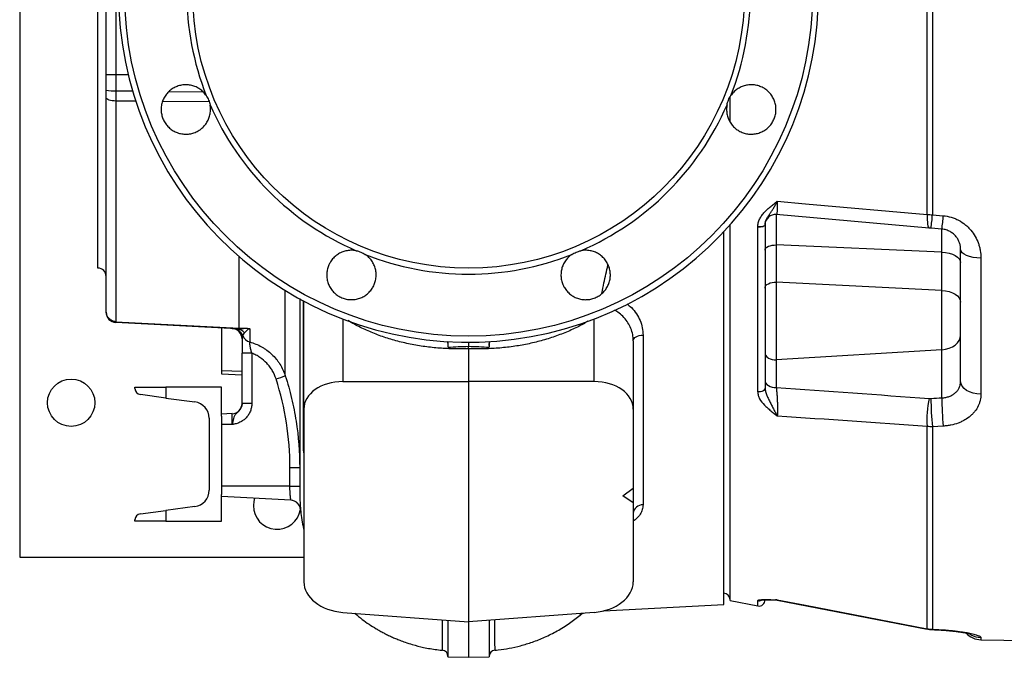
# Model space of a CAD drawing. Header units: millimetres. Extents: x 536 to 2684, y 1129 to 1841.
# Tile 1 of 10: x 536 to 1014, y 1161 to 1471. Entities that reach past the tile are written whole.
import ezdxf

# ---------------------------------------------------------------- set-up
doc = ezdxf.new("R2010")
doc.units = ezdxf.units.MM

msp = doc.modelspace()

# ---------------------------------------------------------------- linework, layer by layer
at = {"color": 7, "linetype": 'Continuous', "lineweight": 25}
for p, q in [((536.1, 1760.09), (536.1, 1210.09)), ((976.83, 1376.62), (976.83, 1592.4)), ((979.4, 1592.54), (979.4, 1376.48)), ((578.1, 1444.51), (578.1, 1524.51)), ((582.84, 1524.51), (582.84, 1444.51)), ((574.1, 1350.51), (574.1, 1484.51)), ((582.84, 1444.51), (578.1, 1444.51)), ((578.1, 1437.07), (578.1, 1444.51)), ((582.84, 1444.51), (582.84, 1436.74)), ((578.1, 1329.43), (578.1, 1433.32)), ((582.84, 1431.75), (582.84, 1324.5)), ((881.1, 1421.63), (881.1, 1433.74)), ((977.85, 1370.03), (903.54, 1376.54)), ((903.54, 1376.54), (903.54, 1361.77)), ((979.4, 1376.48), (984.67, 1376.01)), ((878.1, 1187.01), (878.1, 1368.22)), ((881.1, 1188.94), (881.1, 1371.5)), ((894.54, 1290.37), (894.54, 1370.43)), ((898.1, 1371.55), (898.1, 1292.29)), ((983.98, 1369.5), (978.7, 1369.96)), ((983.98, 1358.25), (983.98, 1369.5)), ((983.98, 1358.25), (903.54, 1361.77)), ((903.54, 1361.77), (903.54, 1343.71)), ((983.98, 1339.68), (983.98, 1358.25)), ((993.1, 1295.47), (993.1, 1359.54)), ((1002.93, 1355.43), (1002.93, 1289.27)), ((983.98, 1339.68), (903.54, 1343.71)), ((903.54, 1343.71), (903.54, 1305.9)), ((983.98, 1310.88), (983.98, 1339.68)), ((674.1, 1281.94), (674.1, 1334.51)), ((578.1, 1329.05), (578.1, 1329.43)), ((582.84, 1324.5), (642.63, 1321.41)), ((582.84, 1324.5), (582.84, 1324.05)), ((641.63, 1320.97), (582.84, 1324.05)), ((634.1, 1321.37), (634.1, 1300.66)), ((647.81, 1321.08), (647.81, 1314.63)), ((834.1, 1315.24), (834.1, 1281.94)), ((838.84, 1318.01), (838.84, 1235.49)), ((744.1, 1314.81), (744.1, 1312.13)), ((754.1, 1314.51), (754.1, 1312.52)), ((754.1, 1311.35), (754.1, 1295.36)), ((764.1, 1314.81), (764.1, 1312.13)), ((983.98, 1310.88), (903.54, 1305.9)), ((983.98, 1287.48), (983.98, 1310.88)), ((648.84, 1309.18), (644.1, 1309.18)), ((644.1, 1284.75), (644.1, 1309.18)), ((648.84, 1309.18), (648.84, 1284.75)), ((903.54, 1305.9), (903.54, 1292.52)), ((634.1, 1300.66), (634.1, 1299.2)), ((634.1, 1299.2), (644.1, 1298.67)), ((592.1, 1292.01), (592.1, 1292.59)), ((592.1, 1292.59), (607.1, 1292.59)), ((607.1, 1292.59), (607.1, 1287.39)), ((634.1, 1292.59), (607.1, 1292.59)), ((634.1, 1278.51), (634.1, 1292.59)), ((693.06, 1295.36), (754.1, 1295.36)), ((754.1, 1295.36), (754.1, 1178.69)), ((815.15, 1295.36), (754.1, 1295.36)), ((607.1, 1287.39), (594.71, 1289.04)), ((607.1, 1287.39), (621.16, 1285.52)), ((648.84, 1284.75), (644.1, 1284.75)), ((674.1, 1281.94), (674.1, 1198.04)), ((834.1, 1281.94), (834.1, 1243.52)), ((628.1, 1277.59), (628.1, 1242.59)), ((639.37, 1279.79), (634.1, 1279.51)), ((634.1, 1278.51), (634.1, 1274.51)), ((639.37, 1274.51), (639.37, 1279.79)), ((634.1, 1274.51), (634.1, 1244.51)), ((639.37, 1274.51), (634.1, 1274.51)), ((976.83, 1175.25), (976.83, 1273.57)), ((984.67, 1273.73), (979.4, 1273.44)), ((979.4, 1273.44), (979.4, 1174.98)), ((667.37, 1244.51), (667.37, 1253.55)), ((667.37, 1244.51), (634.1, 1244.51)), ((634.1, 1244.51), (634.1, 1240.51)), ((667.37, 1244.51), (672.1, 1244.51)), ((829.1, 1239.8), (834.1, 1243.52)), ((834.1, 1243.52), (834.1, 1236.45)), ((634.1, 1227.59), (634.1, 1240.51)), ((667.8, 1237.74), (634.1, 1239.51)), ((672.1, 1243.01), (672.1, 1242.3)), ((834.1, 1236.45), (829.1, 1239.8)), ((621.16, 1234.66), (607.1, 1232.8)), ((834.1, 1236.45), (834.1, 1198.04)), ((594.71, 1231.15), (607.1, 1232.8)), ((607.1, 1232.8), (607.1, 1227.59)), ((672.48, 1233.25), (672.48, 1233.25)), ((592.1, 1227.59), (592.1, 1228.18)), ((607.1, 1227.59), (592.1, 1227.59)), ((607.1, 1227.59), (634.1, 1227.59)), ((536.1, 1210.09), (674.1, 1210.09)), ((819.83, 1183.96), (878.1, 1187.01)), ((881.1, 1188.94), (894.54, 1186.36)), ((904.05, 1189.15), (976.82, 1175.11)), ((693.06, 1183.21), (754.1, 1178.69)), ((815.15, 1183.21), (754.1, 1178.69)), ((808.28, 1181.88), (808.3, 1181.94)), ((744.1, 1179.43), (744.1, 1161.54)), ((754.1, 1178.69), (754.1, 1161.36)), ((764.1, 1179.43), (764.1, 1161.54)), ((979.4, 1174.98), (980.11, 1174.95)), ((1002.93, 1169.9), (1025.17, 1169.51)), ((766.83, 1164.86), (766.83, 1164.87)), ((744.1, 1161.54), (754.1, 1161.36)), ((754.1, 1161.36), (764.1, 1161.54))]:
    msp.add_line(p, q, dxfattribs=at)
at = {"color": 8, "linetype": 'Continuous', "lineweight": 25}
for p, q in [((588.88, 1444.51), (582.84, 1444.51)), ((582.84, 1436.74), (591, 1436.65)), ((608.74, 1436.45), (624.91, 1436.27)), ((592.69, 1431.66), (582.84, 1431.75)), ((628.12, 1431.33), (605.62, 1431.54)), ((642.63, 1321.41), (642.63, 1356.16)), ((665.1, 1298.19), (665.1, 1339.67)), ((693.06, 1325.85), (693.06, 1295.36)), ((815.15, 1295.36), (815.15, 1325.85)), ((644.1, 1300.29), (634.1, 1300.66)), ((672.51, 1233.44), (672.51, 1233.27)), ((894.54, 1186.36), (894.54, 1188.91)), ((904.05, 1189.3), (904.05, 1189.17)), ((1002.93, 1171.01), (1002.93, 1169.9))]:
    msp.add_line(p, q, dxfattribs=at)
at = {"color": 7, "linetype": 'Continuous', "lineweight": 25, "flags": 128}
for points in [[(582.84, 1431.75), (581.91, 1431.79), (581.01, 1431.89), (580.19, 1432.04), (579.48, 1432.24), (578.89, 1432.47), (578.46, 1432.74), (578.19, 1433.02), (578.1, 1433.32)], [(904.05, 1383.04), (917.74, 1381.83), (976.83, 1376.62)], [(976.83, 1376.62), (976.82, 1375.25), (976.85, 1373.98), (976.93, 1372.85), (977.04, 1371.89), (977.2, 1371.11), (977.38, 1370.53), (977.6, 1370.17), (977.85, 1370.03)], [(898.11, 1371.63), (898.03, 1371.38), (897.81, 1371.14), (897.47, 1370.93), (897.01, 1370.76), (896.46, 1370.63), (895.85, 1370.54), (895.19, 1370.52), (894.54, 1370.55)], [(898.1, 1371.55), (898.03, 1371.3), (897.82, 1371.07), (897.47, 1370.85), (897.02, 1370.67), (896.46, 1370.53), (895.85, 1370.44), (895.2, 1370.41), (894.54, 1370.43)], [(898.1, 1359.28), (898.21, 1359.8), (898.53, 1360.29), (899.04, 1360.74), (899.73, 1361.13), (900.56, 1361.43), (901.5, 1361.65), (902.51, 1361.76), (903.54, 1361.77)], [(983.98, 1358.25), (985.8, 1358.09), (987.53, 1357.76), (989.11, 1357.27), (990.48, 1356.65), (991.6, 1355.91), (992.42, 1355.09), (992.93, 1354.2), (993.1, 1353.27)], [(1002.93, 1355.43), (1001, 1355.52), (999.16, 1355.77), (997.46, 1356.15), (995.97, 1356.66), (994.75, 1357.28), (993.85, 1357.98), (993.29, 1358.74), (993.1, 1359.54)], [(898.1, 1340.85), (898.21, 1341.44), (898.53, 1342.01), (899.04, 1342.53), (899.73, 1342.97), (900.56, 1343.32), (901.5, 1343.57), (902.51, 1343.7), (903.54, 1343.71)], [(983.98, 1339.68), (985.8, 1339.49), (987.53, 1339.11), (989.11, 1338.55), (990.48, 1337.84), (991.6, 1336.99), (992.42, 1336.04), (992.93, 1335.02), (993.1, 1333.96)], [(834.1, 1315.24), (834.19, 1315.76), (834.46, 1316.27), (834.89, 1316.74), (835.48, 1317.15), (836.19, 1317.5), (837.01, 1317.76), (837.91, 1317.94), (838.84, 1318.01)], [(983.98, 1310.88), (985.8, 1311.11), (987.53, 1311.58), (989.11, 1312.26), (990.48, 1313.14), (991.6, 1314.19), (992.42, 1315.36), (992.93, 1316.62), (993.1, 1317.92)], [(898.1, 1309.42), (898.21, 1308.69), (898.53, 1308), (899.04, 1307.36), (899.73, 1306.82), (900.56, 1306.38), (901.5, 1306.07), (902.51, 1305.91), (903.54, 1305.9)], [(898.1, 1296.04), (898.21, 1295.31), (898.53, 1294.62), (899.04, 1293.98), (899.73, 1293.43), (900.56, 1293), (901.5, 1292.69), (902.51, 1292.53), (903.54, 1292.52)], [(898.1, 1292.29), (898.03, 1291.86), (897.82, 1291.46), (897.47, 1291.09), (897.02, 1290.78), (896.46, 1290.55), (895.85, 1290.4), (895.2, 1290.34), (894.54, 1290.37)], [(1002.93, 1289.27), (1001, 1289.4), (999.16, 1289.77), (997.46, 1290.35), (995.97, 1291.12), (994.75, 1292.06), (993.85, 1293.12), (993.29, 1294.27), (993.1, 1295.47)], [(650.17, 1238.67), (649.79, 1237.15), (649.6, 1235.09)], [(904.05, 1189.3), (917.74, 1186.66), (976.83, 1175.25)], [(979.25, 1174.83), (979.43, 1174.83), (979.96, 1174.81)]]:
    msp.add_lwpolyline(points, dxfattribs=at)
at = {"color": 8, "linetype": 'Continuous', "lineweight": 25, "flags": 128}
for points in [[(976.83, 1175.25), (976.82, 1175.11), (976.82, 1175.1)], [(979.25, 1174.83), (979.27, 1174.83), (979.4, 1174.98)], [(979.96, 1174.81), (979.98, 1174.81), (980.11, 1174.95)]]:
    msp.add_lwpolyline(points, dxfattribs=at)
at = {"color": 7, "linetype": 'Continuous', "lineweight": 25}
for centre, radius in [((754.1, 1484.51), 167.05), ((754.1, 1484.51), 134), ((561.1, 1285.09), 11.5)]:
    msp.add_circle(centre, radius, dxfattribs=at)
for centre, radius, start, end in [((754.1, 1484.51), 170, 2.3077, 357.6923), ((754.1, 1484.51), 136.89, 158.5103, 201.4897), ((754.1, 1484.51), 136.89, 338.5103, 21.4897), ((581.7, 1455.02), 18.31, 258.6636, 273.5634), ((754.1, 1484.51), 136.89, 203.5103, 246.4897), ((754.1, 1484.51), 136.89, 293.5103, 336.4897), ((903.1, 1371.55), 5, 85, 179.1528), ((875.58, 1384.28), 104.11, 352.0961, 355.7077), ((882.22, 1383.68), 102.74, 352.0627, 355.7148), ((754.1, 1484.51), 136.89, 248.5103, 291.4897), ((574.1, 1346.51), 4, 0, 90), ((583.1, 1329.05), 5, 180, 267), ((639.1, 1316.1), 5, 0, 87), ((639.69, 1316.07), 4.99, 19.4596, 86.9793), ((641.37, 1316.11), 4.87, 37.314, 86.8766), ((649.08, 1319.45), 4.98, 200.0647, 255.2396), ((636.99, 1373.67), 80.55, 287.0515, 290.4287), ((595.1, 1292.01), 3, 180, 262.4342), ((1021.13, 1277.14), 44.44, 166.9025, 184.6122), ((1096.91, 1286.29), 118.22, 179.5589, 186.2407), ((1102.38, 1286.59), 118.4, 179.5692, 186.235), ((620.1, 1277.59), 8, 0, 82.4342), ((639.1, 1284.78), 5, 273, 0), ((670.29, 1261.46), 3.82, 0.0203, 14.1042), ((620.1, 1242.59), 8, 277.5658, 0), ((661.1, 1235.09), 11.5, 180, 350.8669), ((667.49, 1232.75), 5, 5.6184, 86.9999), ((667.54, 1232.75), 5, 43.1787, 86.9999), ((838.67, 1230.9), 4.59, 87.8429, 174.5948), ((595.1, 1228.18), 3, 97.5658, 180), ((878.1, 1189.51), 3, 0, 90), ((895.1, 1189.3), 3, 259.1425, 0), ((903.1, 1184.24), 5, 79.1366, 88.4402), ((903.1, 1184.24), 5, 79.1366, 88.4816), ((1003.1, 1179.9), 10, 222.4781, 269), ((741.1, 1161.82), 3, 0.1054, 84.9671), ((767.1, 1161.82), 3, 94.9216, 180)]:
    msp.add_arc(centre, radius, start, end, dxfattribs=at)
at = {"color": 8, "linetype": 'Continuous', "lineweight": 25}
for centre, radius, start, end in [((667.54, 1232.75), 5, 5.9081, 43.1787), ((895.11, 1191.89), 3.02, 259.116, 294.7892), ((895.1, 1191.88), 3.02, 259.2275, 294.9758), ((1003.1, 1181.04), 10.03, 239.8494, 269.01)]:
    msp.add_arc(centre, radius, start, end, dxfattribs=at)
at = {"color": 7, "linetype": 'Continuous', "lineweight": 25}
for centre, major_axis, ratio, start_param, end_param in [((694.1, 1281.2), (19.97, -1.48), 0.705175, 1.675231, 3.193668), ((814.1, 1281.2), (19.97, 1.48), 0.705175, 6.23111, 7.749547), ((1524.49, 1535.81), (3585.94, 222.65), 0.060388, 4.555843, 4.557331), ((694.1, 1197.3), (19.97, -1.48), 0.705175, 3.193668, 4.712104), ((814.1, 1197.3), (19.97, 1.48), 0.705175, 4.712674, 6.23111)]:
    msp.add_ellipse(centre, major_axis=major_axis, ratio=ratio, start_param=start_param, end_param=end_param, dxfattribs=at)
for points, knots in [([(626.73, 1434.36), (626.31, 1434.98), (625.85, 1435.54), (625.08, 1436.32), (624.81, 1436.57), (624.25, 1437.05), (623.95, 1437.27), (623.04, 1437.91), (622.41, 1438.27), (621.41, 1438.72), (621.06, 1438.85), (620.37, 1439.1), (620.01, 1439.2), (618.94, 1439.46), (618.22, 1439.57), (616.75, 1439.66), (616, 1439.63), (614.55, 1439.45), (613.84, 1439.29), (612.79, 1438.95), (612.44, 1438.82), (611.76, 1438.53), (611.43, 1438.37), (610.46, 1437.85), (609.85, 1437.45), (608.99, 1436.76), (608.71, 1436.51), (608.18, 1436), (607.93, 1435.73), (607.21, 1434.9), (606.79, 1434.3), (606.04, 1433.02), (605.74, 1432.35), (605.37, 1431.32), (605.26, 1430.97), (605.08, 1430.26), (605, 1429.89), (604.83, 1428.8), (604.78, 1428.07), (604.81, 1426.97), (604.83, 1426.61), (604.92, 1425.87), (604.98, 1425.51), (605.21, 1424.43), (605.42, 1423.73), (605.98, 1422.37), (606.33, 1421.71), (607.13, 1420.48), (607.58, 1419.91), (608.34, 1419.11), (608.61, 1418.85), (609.16, 1418.36), (609.45, 1418.13), (610.34, 1417.49), (610.97, 1417.12), (611.97, 1416.64), (612.31, 1416.5), (613, 1416.24), (613.35, 1416.13), (614.41, 1415.85), (615.13, 1415.73), (616.61, 1415.61), (617.35, 1415.62), (618.44, 1415.74), (618.8, 1415.8), (619.52, 1415.94), (619.88, 1416.03), (620.94, 1416.35), (621.62, 1416.62), (622.6, 1417.12), (622.92, 1417.31), (623.54, 1417.7), (623.84, 1417.92), (624.72, 1418.59), (625.25, 1419.09), (626.23, 1420.18), (626.67, 1420.78), (627.43, 1422.04), (627.75, 1422.69), (628.14, 1423.73), (628.26, 1424.08), (628.46, 1424.79), (628.54, 1425.15), (628.73, 1426.23), (628.8, 1426.96), (628.79, 1428.06), (628.77, 1428.44), (628.7, 1429.17), (628.65, 1429.54), (628.58, 1429.9)], [0, 0, 0, 0, 0.03125, 0.03125, 0.046875, 0.046875, 0.0625, 0.0625, 0.09375, 0.09375, 0.109375, 0.109375, 0.125, 0.125, 0.15625, 0.15625, 0.1875, 0.1875, 0.21875, 0.21875, 0.234375, 0.234375, 0.25, 0.25, 0.28125, 0.28125, 0.296875, 0.296875, 0.3125, 0.3125, 0.34375, 0.34375, 0.375, 0.375, 0.390625, 0.390625, 0.40625, 0.40625, 0.4375, 0.4375, 0.453125, 0.453125, 0.46875, 0.46875, 0.5, 0.5, 0.53125, 0.53125, 0.5625, 0.5625, 0.578125, 0.578125, 0.59375, 0.59375, 0.625, 0.625, 0.640625, 0.640625, 0.65625, 0.65625, 0.6875, 0.6875, 0.71875, 0.71875, 0.734375, 0.734375, 0.75, 0.75, 0.78125, 0.78125, 0.796875, 0.796875, 0.8125, 0.8125, 0.84375, 0.84375, 0.875, 0.875, 0.90625, 0.90625, 0.921875, 0.921875, 0.9375, 0.9375, 0.96875, 0.96875, 0.984375, 0.984375, 1, 1, 1, 1]), ([(879.63, 1429.9), (879.49, 1429.17), (879.42, 1428.45), (879.41, 1427.35), (879.43, 1426.98), (879.49, 1426.25), (879.54, 1425.88), (879.73, 1424.79), (879.93, 1424.09), (880.32, 1423.06), (880.46, 1422.72), (880.78, 1422.06), (880.96, 1421.73), (881.53, 1420.79), (881.97, 1420.2), (882.94, 1419.1), (883.49, 1418.59), (884.65, 1417.7), (885.27, 1417.3), (886.25, 1416.8), (886.59, 1416.64), (887.27, 1416.37), (887.62, 1416.25), (888.67, 1415.93), (889.38, 1415.78), (890.49, 1415.66), (890.86, 1415.64), (891.59, 1415.63), (891.96, 1415.64), (893.05, 1415.72), (893.77, 1415.85), (895.21, 1416.23), (895.9, 1416.48), (896.89, 1416.95), (897.21, 1417.12), (897.84, 1417.49), (898.16, 1417.7), (899.05, 1418.35), (899.6, 1418.83), (900.36, 1419.63), (900.6, 1419.9), (901.06, 1420.48), (901.28, 1420.78), (901.88, 1421.71), (902.22, 1422.36), (902.78, 1423.71), (903, 1424.42), (903.31, 1425.86), (903.39, 1426.58), (903.42, 1427.69), (903.41, 1428.06), (903.37, 1428.8), (903.32, 1429.16), (903.15, 1430.24), (902.97, 1430.95), (902.6, 1432), (902.46, 1432.34), (902.15, 1433.01), (901.98, 1433.33), (901.43, 1434.28), (901.01, 1434.88), (900.04, 1436.01), (899.52, 1436.52), (898.66, 1437.21), (898.37, 1437.42), (897.76, 1437.83), (897.44, 1438.02), (896.46, 1438.55), (895.79, 1438.83), (894.74, 1439.17), (894.39, 1439.27), (893.67, 1439.43), (893.3, 1439.49), (892.21, 1439.63), (891.48, 1439.66), (890.01, 1439.57), (889.27, 1439.46), (887.85, 1439.12), (887.16, 1438.88), (886.15, 1438.43), (885.82, 1438.26), (885.18, 1437.89), (884.87, 1437.7), (883.97, 1437.07), (883.41, 1436.6), (882.63, 1435.81), (882.38, 1435.54), (881.91, 1434.97), (881.69, 1434.67), (881.48, 1434.36)], [0, 0, 0, 0, 0.03125, 0.03125, 0.046875, 0.046875, 0.0625, 0.0625, 0.09375, 0.09375, 0.109375, 0.109375, 0.125, 0.125, 0.15625, 0.15625, 0.1875, 0.1875, 0.21875, 0.21875, 0.234375, 0.234375, 0.25, 0.25, 0.28125, 0.28125, 0.296875, 0.296875, 0.3125, 0.3125, 0.34375, 0.34375, 0.375, 0.375, 0.390625, 0.390625, 0.40625, 0.40625, 0.4375, 0.4375, 0.453125, 0.453125, 0.46875, 0.46875, 0.5, 0.5, 0.53125, 0.53125, 0.5625, 0.5625, 0.578125, 0.578125, 0.59375, 0.59375, 0.625, 0.625, 0.640625, 0.640625, 0.65625, 0.65625, 0.6875, 0.6875, 0.71875, 0.71875, 0.734375, 0.734375, 0.75, 0.75, 0.78125, 0.78125, 0.796875, 0.796875, 0.8125, 0.8125, 0.84375, 0.84375, 0.875, 0.875, 0.90625, 0.90625, 0.921875, 0.921875, 0.9375, 0.9375, 0.96875, 0.96875, 0.984375, 0.984375, 1, 1, 1, 1]), ([(626.73, 1434.36), (627.19, 1433.69), (627.57, 1432.98), (628.03, 1431.86), (628.17, 1431.48), (628.4, 1430.7), (628.5, 1430.3), (628.58, 1429.9)], [0, 0, 0, 0, 0.5, 0.5, 0.75, 0.75, 1, 1, 1, 1]), ([(879.63, 1429.9), (879.79, 1430.7), (880.02, 1431.48), (880.48, 1432.59), (880.65, 1432.96), (881.04, 1433.67), (881.25, 1434.02), (881.48, 1434.36)], [0, 0, 0, 0, 0.5, 0.5, 0.75, 0.75, 1, 1, 1, 1]), ([(894.54, 1370.55), (894.55, 1370.89), (894.57, 1371.23), (894.66, 1371.9), (894.73, 1372.23), (894.98, 1373.21), (895.22, 1373.83), (895.81, 1375.03), (896.16, 1375.61), (896.95, 1376.7), (897.38, 1377.21), (898.3, 1378.2), (898.79, 1378.67), (899.81, 1379.58), (900.33, 1380.02), (901.39, 1380.88), (901.93, 1381.31), (902.73, 1381.95), (902.99, 1382.17), (903.52, 1382.6), (903.78, 1382.82), (904.05, 1383.04)], [0, 0, 0, 0, 0.0625, 0.0625, 0.125, 0.125, 0.25, 0.25, 0.375, 0.375, 0.5, 0.5, 0.625, 0.625, 0.75, 0.75, 0.875, 0.875, 0.9375, 0.9375, 1, 1, 1, 1]), ([(898.11, 1371.63), (898.11, 1372.19), (898.22, 1372.73), (898.53, 1373.73), (898.75, 1374.19), (899.23, 1375.09), (899.49, 1375.52), (900.05, 1376.36), (900.34, 1376.78), (900.91, 1377.62), (901.21, 1378.06), (901.78, 1378.95), (902.07, 1379.42), (902.64, 1380.38), (902.92, 1380.89), (903.49, 1381.94), (903.77, 1382.48), (904.05, 1383.04)], [0, 0, 0, 0, 0.125, 0.125, 0.25, 0.25, 0.375, 0.375, 0.5, 0.5, 0.625, 0.625, 0.75, 0.75, 0.875, 0.875, 1, 1, 1, 1]), ([(904.05, 1383.04), (904.05, 1382.56), (904.05, 1382.09), (904.05, 1381.41), (904.05, 1381.19), (904.05, 1380.76), (904.04, 1380.55), (904.03, 1379.95), (904.02, 1379.57), (903.98, 1378.87), (903.96, 1378.55), (903.92, 1377.98), (903.89, 1377.72), (903.85, 1377.4), (903.83, 1377.3), (903.8, 1377.12), (903.79, 1377.03), (903.7, 1376.67), (903.62, 1376.53), (903.54, 1376.54)], [0, 0, 0, 0, 0.125, 0.125, 0.1875, 0.1875, 0.25, 0.25, 0.375, 0.375, 0.5, 0.5, 0.625, 0.625, 0.6875, 0.6875, 0.75, 0.75, 1, 1, 1, 1]), ([(984.67, 1376.01), (985.99, 1375.89), (987.27, 1375.64), (989.14, 1375.08), (989.75, 1374.86), (990.66, 1374.49), (990.96, 1374.35), (991.55, 1374.07), (991.84, 1373.93), (993.26, 1373.17), (994.33, 1372.45), (995.82, 1371.24), (996.3, 1370.81), (997.2, 1369.92), (997.63, 1369.45), (998.84, 1368.01), (999.55, 1366.99), (1000.79, 1364.82), (1001.3, 1363.7), (1001.91, 1361.98), (1002.09, 1361.4), (1002.39, 1360.23), (1002.52, 1359.63), (1002.83, 1357.84), (1002.93, 1356.64), (1002.93, 1355.43)], [0, 0, 0, 0, 0.125, 0.125, 0.1875, 0.1875, 0.21875, 0.21875, 0.25, 0.25, 0.375, 0.375, 0.4375, 0.4375, 0.5, 0.5, 0.625, 0.625, 0.75, 0.75, 0.8125, 0.8125, 0.875, 0.875, 1, 1, 1, 1]), ([(993.1, 1359.54), (993.1, 1360.07), (993.06, 1360.6), (992.89, 1361.68), (992.75, 1362.22), (992.4, 1363.27), (992.17, 1363.8), (991.75, 1364.57), (991.6, 1364.83), (991.27, 1365.32), (991.09, 1365.57), (990.7, 1366.04), (990.5, 1366.27), (990.06, 1366.73), (989.83, 1366.95), (989.09, 1367.58), (988.55, 1367.95), (987.66, 1368.44), (987.35, 1368.59), (986.71, 1368.87), (986.39, 1368.99), (985.39, 1369.3), (984.7, 1369.43), (983.98, 1369.5)], [0, 0, 0, 0, 0.125, 0.125, 0.25, 0.25, 0.375, 0.375, 0.4375, 0.4375, 0.5, 0.5, 0.5625, 0.5625, 0.625, 0.625, 0.75, 0.75, 0.8125, 0.8125, 0.875, 0.875, 1, 1, 1, 1]), ([(699.5, 1358.98), (698.77, 1359.12), (698.04, 1359.19), (696.94, 1359.2), (696.58, 1359.19), (695.84, 1359.12), (695.47, 1359.08), (694.38, 1358.88), (693.68, 1358.69), (692.65, 1358.3), (692.31, 1358.15), (691.65, 1357.83), (691.32, 1357.65), (690.38, 1357.08), (689.79, 1356.65), (688.7, 1355.67), (688.19, 1355.12), (687.29, 1353.97), (686.9, 1353.35), (686.39, 1352.37), (686.24, 1352.03), (685.96, 1351.35), (685.84, 1351), (685.52, 1349.95), (685.38, 1349.23), (685.26, 1348.13), (685.24, 1347.76), (685.22, 1347.02), (685.23, 1346.66), (685.32, 1345.56), (685.44, 1344.84), (685.82, 1343.41), (686.07, 1342.72), (686.54, 1341.73), (686.71, 1341.4), (687.09, 1340.77), (687.29, 1340.46), (687.94, 1339.56), (688.42, 1339.01), (689.22, 1338.26), (689.5, 1338.01), (690.08, 1337.56), (690.38, 1337.34), (691.3, 1336.74), (691.95, 1336.4), (693.3, 1335.84), (694.02, 1335.61), (695.45, 1335.31), (696.18, 1335.22), (697.28, 1335.19), (697.65, 1335.2), (698.39, 1335.25), (698.75, 1335.29), (699.84, 1335.46), (700.55, 1335.64), (701.59, 1336.01), (701.94, 1336.15), (702.6, 1336.46), (702.93, 1336.63), (703.88, 1337.18), (704.48, 1337.61), (705.6, 1338.57), (706.11, 1339.1), (706.8, 1339.95), (707.02, 1340.25), (707.42, 1340.86), (707.61, 1341.18), (708.14, 1342.15), (708.43, 1342.83), (708.76, 1343.87), (708.86, 1344.23), (709.02, 1344.95), (709.08, 1345.31), (709.22, 1346.41), (709.25, 1347.14), (709.17, 1348.6), (709.06, 1349.34), (708.71, 1350.77), (708.47, 1351.46), (708.02, 1352.46), (707.85, 1352.79), (707.49, 1353.44), (707.29, 1353.75), (706.66, 1354.65), (706.19, 1355.21), (705.41, 1355.99), (705.13, 1356.24), (704.56, 1356.71), (704.26, 1356.93), (703.96, 1357.14)], [0, 0, 0, 0, 0.03125, 0.03125, 0.046875, 0.046875, 0.0625, 0.0625, 0.09375, 0.09375, 0.109375, 0.109375, 0.125, 0.125, 0.15625, 0.15625, 0.1875, 0.1875, 0.21875, 0.21875, 0.234375, 0.234375, 0.25, 0.25, 0.28125, 0.28125, 0.296875, 0.296875, 0.3125, 0.3125, 0.34375, 0.34375, 0.375, 0.375, 0.390625, 0.390625, 0.40625, 0.40625, 0.4375, 0.4375, 0.453125, 0.453125, 0.46875, 0.46875, 0.5, 0.5, 0.53125, 0.53125, 0.5625, 0.5625, 0.578125, 0.578125, 0.59375, 0.59375, 0.625, 0.625, 0.640625, 0.640625, 0.65625, 0.65625, 0.6875, 0.6875, 0.71875, 0.71875, 0.734375, 0.734375, 0.75, 0.75, 0.78125, 0.78125, 0.796875, 0.796875, 0.8125, 0.8125, 0.84375, 0.84375, 0.875, 0.875, 0.90625, 0.90625, 0.921875, 0.921875, 0.9375, 0.9375, 0.96875, 0.96875, 0.984375, 0.984375, 1, 1, 1, 1]), ([(699.5, 1358.98), (700.3, 1358.83), (701.07, 1358.6), (702.19, 1358.13), (702.55, 1357.96), (703.27, 1357.58), (703.62, 1357.36), (703.96, 1357.14)], [0, 0, 0, 0, 0.5, 0.5, 0.75, 0.75, 1, 1, 1, 1]), ([(804.25, 1357.14), (803.64, 1356.72), (803.07, 1356.25), (802.29, 1355.48), (802.04, 1355.21), (801.57, 1354.65), (801.34, 1354.36), (800.71, 1353.45), (800.35, 1352.81), (799.9, 1351.81), (799.76, 1351.47), (799.52, 1350.77), (799.41, 1350.42), (799.15, 1349.35), (799.04, 1348.62), (798.96, 1347.16), (798.98, 1346.41), (799.17, 1344.96), (799.33, 1344.24), (799.66, 1343.19), (799.79, 1342.84), (800.08, 1342.16), (800.24, 1341.83), (800.76, 1340.87), (801.17, 1340.26), (801.86, 1339.39), (802.11, 1339.11), (802.62, 1338.59), (802.88, 1338.34), (803.72, 1337.62), (804.31, 1337.19), (805.6, 1336.45), (806.26, 1336.14), (807.29, 1335.77), (807.64, 1335.67), (808.36, 1335.48), (808.72, 1335.41), (809.81, 1335.23), (810.54, 1335.18), (811.64, 1335.21), (812.01, 1335.24), (812.74, 1335.32), (813.11, 1335.38), (814.19, 1335.61), (814.89, 1335.83), (816.24, 1336.39), (816.9, 1336.74), (818.13, 1337.54), (818.71, 1337.99), (819.51, 1338.75), (819.76, 1339.02), (820.25, 1339.57), (820.48, 1339.86), (821.12, 1340.75), (821.5, 1341.38), (821.97, 1342.38), (822.12, 1342.72), (822.37, 1343.41), (822.48, 1343.76), (822.76, 1344.82), (822.89, 1345.54), (823, 1347.02), (822.99, 1347.75), (822.87, 1348.84), (822.82, 1349.21), (822.67, 1349.93), (822.58, 1350.29), (822.27, 1351.35), (821.99, 1352.03), (821.49, 1353), (821.31, 1353.32), (820.91, 1353.94), (820.7, 1354.25), (820.02, 1355.12), (819.53, 1355.66), (818.43, 1356.63), (817.83, 1357.08), (816.58, 1357.84), (815.92, 1358.16), (814.89, 1358.55), (814.54, 1358.67), (813.82, 1358.86), (813.47, 1358.94), (812.39, 1359.14), (811.66, 1359.2), (810.55, 1359.2), (810.18, 1359.18), (809.44, 1359.11), (809.08, 1359.05), (808.71, 1358.98)], [0, 0, 0, 0, 0.03125, 0.03125, 0.046875, 0.046875, 0.0625, 0.0625, 0.09375, 0.09375, 0.109375, 0.109375, 0.125, 0.125, 0.15625, 0.15625, 0.1875, 0.1875, 0.21875, 0.21875, 0.234375, 0.234375, 0.25, 0.25, 0.28125, 0.28125, 0.296875, 0.296875, 0.3125, 0.3125, 0.34375, 0.34375, 0.375, 0.375, 0.390625, 0.390625, 0.40625, 0.40625, 0.4375, 0.4375, 0.453125, 0.453125, 0.46875, 0.46875, 0.5, 0.5, 0.53125, 0.53125, 0.5625, 0.5625, 0.578125, 0.578125, 0.59375, 0.59375, 0.625, 0.625, 0.640625, 0.640625, 0.65625, 0.65625, 0.6875, 0.6875, 0.71875, 0.71875, 0.734375, 0.734375, 0.75, 0.75, 0.78125, 0.78125, 0.796875, 0.796875, 0.8125, 0.8125, 0.84375, 0.84375, 0.875, 0.875, 0.90625, 0.90625, 0.921875, 0.921875, 0.9375, 0.9375, 0.96875, 0.96875, 0.984375, 0.984375, 1, 1, 1, 1]), ([(804.25, 1357.14), (804.93, 1357.59), (805.64, 1357.97), (806.75, 1358.44), (807.14, 1358.57), (807.91, 1358.81), (808.31, 1358.91), (808.71, 1358.98)], [0, 0, 0, 0, 0.5, 0.5, 0.75, 0.75, 1, 1, 1, 1]), ([(672.1, 1335.79), (672.1, 1335.15), (672.1, 1331.84), (672.1, 1326.28), (672.1, 1319.15), (672.1, 1312.54), (672.1, 1305.65), (672.1, 1298.61), (672.1, 1291.57), (672.1, 1285.2), (672.1, 1278.52), (672.1, 1271.77), (672.1, 1265.2), (672.1, 1259.68), (672.1, 1255.13), (672.1, 1251.43), (672.1, 1248.48), (672.1, 1246.18), (672.1, 1244.44), (672.1, 1243.43), (672.1, 1243.04), (672.1, 1243.01)], [0, 0, 0, 0, 0.0123551, 0.0636425, 0.1136294, 0.1623741, 0.2099138, 0.2733462, 0.3345557, 0.393529, 0.450235, 0.5317427, 0.6079115, 0.6788164, 0.7445416, 0.805161, 0.8607296, 0.9112784, 0.9568134, 0.9973168, 1, 1, 1, 1]), ([(582.84, 1324.5), (582.52, 1324.52), (582.21, 1324.56), (581.6, 1324.71), (581.29, 1324.82), (580.72, 1325.08), (580.45, 1325.24), (579.93, 1325.6), (579.69, 1325.81), (579.26, 1326.26), (579.06, 1326.5), (578.72, 1327.03), (578.58, 1327.31), (578.34, 1327.89), (578.25, 1328.19), (578.16, 1328.65), (578.14, 1328.8), (578.11, 1329.11), (578.1, 1329.27), (578.1, 1329.43)], [0, 0, 0, 0, 0.125, 0.125, 0.25, 0.25, 0.375, 0.375, 0.5, 0.5, 0.625, 0.625, 0.75, 0.75, 0.875, 0.875, 0.9375, 0.9375, 1, 1, 1, 1]), ([(641.63, 1320.97), (641.84, 1320.96), (642.07, 1320.96), (642.56, 1320.98), (642.83, 1321.01), (643.43, 1321.07), (643.76, 1321.11), (644.33, 1321.19), (644.53, 1321.22), (644.96, 1321.27), (645.19, 1321.3), (645.45, 1321.33)], [0, 0, 0, 0, 0.25, 0.25, 0.5, 0.5, 0.75, 0.75, 0.875, 0.875, 1, 1, 1, 1]), ([(642.63, 1321.41), (643.13, 1321.38), (643.61, 1321.36), (644.57, 1321.34), (645.02, 1321.33), (645.45, 1321.33)], [0, 0, 0, 0, 0.5, 0.5, 1, 1, 1, 1]), ([(647.81, 1321.08), (647.68, 1321.04), (647.57, 1320.99), (647.38, 1320.89), (647.29, 1320.84), (647.04, 1320.69), (646.9, 1320.59), (646.52, 1320.31), (646.31, 1320.12), (645.94, 1319.78), (645.78, 1319.62), (645.49, 1319.32), (645.36, 1319.19), (645.24, 1319.06)], [0, 0, 0, 0, 0.0625, 0.0625, 0.125, 0.125, 0.25, 0.25, 0.5, 0.5, 0.75, 0.75, 1, 1, 1, 1]), ([(645.45, 1321.33), (645.82, 1321.33), (646.21, 1321.31), (646.79, 1321.26), (646.99, 1321.23), (647.29, 1321.18), (647.4, 1321.17), (647.6, 1321.13), (647.71, 1321.11), (647.81, 1321.08)], [0, 0, 0, 0, 0.5, 0.5, 0.75, 0.75, 0.875, 0.875, 1, 1, 1, 1]), ([(644.4, 1317.74), (644.38, 1317.64), (644.32, 1317.42), (644.22, 1316.97), (644.18, 1316.8), (644.13, 1316.45), (644.1, 1316.27), (644.1, 1316.1)], [0, 0, 0, 0, 0.5, 0.5, 0.75, 0.75, 1, 1, 1, 1]), ([(644.1, 1316.1), (644.1, 1315.86), (644.1, 1315.61), (644.1, 1315.1), (644.1, 1314.84), (644.1, 1314.03), (644.1, 1313.46), (644.1, 1312.27), (644.1, 1311.66), (644.1, 1310.44), (644.1, 1309.81), (644.1, 1309.18)], [0, 0, 0, 0, 0.125, 0.125, 0.25, 0.25, 0.5, 0.5, 0.75, 0.75, 1, 1, 1, 1]), ([(645.24, 1319.06), (644.98, 1318.8), (644.81, 1318.55), (644.55, 1318.11), (644.47, 1317.91), (644.4, 1317.74)], [0, 0, 0, 0, 0.5, 0.5, 1, 1, 1, 1]), ([(648.84, 1309.18), (648.66, 1309.79), (648.5, 1310.4), (648.3, 1311.31), (648.24, 1311.6), (648.13, 1312.16), (648.08, 1312.43), (648.02, 1312.82), (648, 1312.94), (647.96, 1313.18), (647.95, 1313.3), (647.9, 1313.62), (647.87, 1313.81), (647.84, 1314.15), (647.82, 1314.29), (647.81, 1314.51), (647.8, 1314.58), (647.81, 1314.63)], [0, 0, 0, 0, 0.25, 0.25, 0.375, 0.375, 0.5, 0.5, 0.5625, 0.5625, 0.625, 0.625, 0.75, 0.75, 0.875, 0.875, 1, 1, 1, 1]), ([(647.81, 1314.63), (649.83, 1314.1), (651.75, 1313.32), (654.01, 1312.05), (654.46, 1311.79), (655.33, 1311.22), (655.76, 1310.92), (657.02, 1310), (658.6, 1308.67), (660.01, 1307.15), (661, 1305.94), (661.31, 1305.53), (661.92, 1304.68), (662.21, 1304.25), (663.59, 1302.06), (664.46, 1300.19), (665.1, 1298.19)], [0, 0, 0, 0, 0.25, 0.25, 0.3125, 0.3125, 0.375, 0.375, 0.5, 0.625, 0.625, 0.6875, 0.6875, 0.75, 0.75, 1, 1, 1, 1]), ([(743.57, 1315.01), (743.68, 1314.79), (743.99, 1314.11), (744.06, 1313.4), (744.1, 1312.92)], [0, 0, 0, 0, 0.32905, 1, 1, 1, 1]), ([(744.1, 1312.13), (745.77, 1312.21), (747.44, 1312.29), (750.77, 1312.42), (752.44, 1312.48), (754.1, 1312.52)], [0, 0, 0, 0, 0.5, 0.5, 1, 1, 1, 1]), ([(754.1, 1312.52), (755.77, 1312.48), (757.44, 1312.42), (760.77, 1312.29), (762.44, 1312.21), (764.1, 1312.13)], [0, 0, 0, 0, 0.5, 0.5, 1, 1, 1, 1]), ([(764.1, 1312.92), (764.15, 1313.4), (764.21, 1314.08), (764.51, 1314.74), (764.61, 1314.94)], [0, 0, 0, 0, 0.695352, 1, 1, 1, 1]), ([(660.61, 1296.67), (660.15, 1298.09), (659.55, 1299.43), (658.43, 1301.34), (658.02, 1301.96), (657.13, 1303.15), (656.65, 1303.72), (655.14, 1305.33), (654.02, 1306.29), (652.17, 1307.54), (651.53, 1307.92), (650.21, 1308.61), (649.54, 1308.91), (648.84, 1309.18)], [0, 0, 0, 0, 0.25, 0.25, 0.375, 0.375, 0.5, 0.5, 0.75, 0.75, 0.875, 0.875, 1, 1, 1, 1]), ([(667.37, 1253.55), (667.37, 1260.91), (666.79, 1268.19), (664.54, 1282.56), (662.86, 1289.66), (660.61, 1296.67)], [0, 0, 0, 0, 0.5, 0.5, 1, 1, 1, 1]), ([(665.1, 1298.19), (665.68, 1296.39), (666.23, 1294.57), (667.25, 1290.92), (667.72, 1289.08), (669.04, 1283.54), (669.77, 1279.84), (671.52, 1268.66), (672.1, 1261.14), (672.1, 1253.55)], [0, 0, 0, 0, 0.125, 0.125, 0.25, 0.25, 0.5, 0.5, 1, 1, 1, 1]), ([(898.1, 1292.29), (898.1, 1291.7), (898.2, 1291.1), (898.51, 1289.9), (898.73, 1289.3), (899.21, 1288.1), (899.48, 1287.51), (900.04, 1286.33), (900.33, 1285.74), (900.91, 1284.57), (901.2, 1284), (901.78, 1282.85), (902.07, 1282.29), (902.64, 1281.19), (902.92, 1280.65), (903.35, 1279.87), (903.49, 1279.62), (903.7, 1279.24), (903.77, 1279.11), (903.91, 1278.87), (903.98, 1278.74), (904.05, 1278.63)], [0, 0, 0, 0, 0.125, 0.125, 0.25, 0.25, 0.375, 0.375, 0.5, 0.5, 0.625, 0.625, 0.75, 0.75, 0.875, 0.875, 0.9375, 0.9375, 0.96875, 0.96875, 1, 1, 1, 1]), ([(903.54, 1292.52), (903.6, 1292.07), (903.65, 1291.58), (903.73, 1290.79), (903.75, 1290.52), (903.8, 1289.96), (903.83, 1289.68), (903.89, 1288.79), (903.93, 1288.19), (903.98, 1287.26), (904, 1286.94), (904.03, 1286.3), (904.04, 1285.98), (904.08, 1285.01), (904.1, 1284.37), (904.11, 1283.42), (904.12, 1283.1), (904.12, 1282.48), (904.13, 1282.17), (904.12, 1281.27), (904.12, 1280.7), (904.09, 1279.61), (904.07, 1279.09), (904.05, 1278.63)], [0, 0, 0, 0, 0.125, 0.125, 0.1875, 0.1875, 0.25, 0.25, 0.375, 0.375, 0.4375, 0.4375, 0.5, 0.5, 0.625, 0.625, 0.6875, 0.6875, 0.75, 0.75, 0.875, 0.875, 1, 1, 1, 1]), ([(983.98, 1287.48), (984.29, 1287.49), (984.6, 1287.52), (985.22, 1287.59), (985.52, 1287.64), (986.42, 1287.81), (987, 1287.98), (988.11, 1288.38), (988.65, 1288.63), (989.64, 1289.21), (990.09, 1289.53), (990.72, 1290.07), (990.92, 1290.26), (991.29, 1290.66), (991.47, 1290.86), (991.95, 1291.5), (992.22, 1291.95), (992.55, 1292.66), (992.65, 1292.91), (992.81, 1293.41), (992.88, 1293.66), (993.05, 1294.42), (993.1, 1294.94), (993.1, 1295.47)], [0, 0, 0, 0, 0.0625, 0.0625, 0.125, 0.125, 0.25, 0.25, 0.375, 0.375, 0.5, 0.5, 0.5625, 0.5625, 0.625, 0.625, 0.75, 0.75, 0.8125, 0.8125, 0.875, 0.875, 1, 1, 1, 1]), ([(894.54, 1290.37), (894.54, 1289.81), (894.63, 1289.24), (894.86, 1288.41), (894.96, 1288.13), (895.19, 1287.58), (895.33, 1287.3), (896.06, 1285.94), (896.87, 1284.93), (898.27, 1283.49), (898.76, 1283.02), (899.78, 1282.12), (900.31, 1281.68), (901.38, 1280.8), (901.92, 1280.37), (902.72, 1279.72), (902.99, 1279.5), (903.39, 1279.17), (903.52, 1279.06), (903.78, 1278.85), (903.92, 1278.73), (904.05, 1278.63)], [0, 0, 0, 0, 0.125, 0.125, 0.1875, 0.1875, 0.25, 0.25, 0.5, 0.5, 0.625, 0.625, 0.75, 0.75, 0.875, 0.875, 0.9375, 0.9375, 0.96875, 0.96875, 1, 1, 1, 1]), ([(1002.93, 1289.27), (1002.93, 1288.27), (1002.82, 1287.29), (1002.49, 1285.86), (1002.35, 1285.39), (1002.03, 1284.45), (1001.83, 1283.98), (1001.18, 1282.62), (1000.64, 1281.76), (999.68, 1280.53), (999.34, 1280.14), (998.6, 1279.36), (998.21, 1278.99), (996.97, 1277.93), (996.06, 1277.29), (994.58, 1276.43), (994.07, 1276.16), (993, 1275.65), (992.45, 1275.42), (990.78, 1274.8), (989.62, 1274.46), (987.8, 1274.09), (987.18, 1273.98), (985.93, 1273.82), (985.31, 1273.76), (984.67, 1273.73)], [0, 0, 0, 0, 0.125, 0.125, 0.1875, 0.1875, 0.25, 0.25, 0.375, 0.375, 0.4375, 0.4375, 0.5, 0.5, 0.625, 0.625, 0.6875, 0.6875, 0.75, 0.75, 0.875, 0.875, 0.9375, 0.9375, 1, 1, 1, 1]), ([(648.84, 1284.75), (648.84, 1284.11), (648.78, 1283.48), (648.6, 1282.55), (648.53, 1282.24), (648.35, 1281.63), (648.25, 1281.32), (647.89, 1280.44), (647.61, 1279.87), (646.93, 1278.8), (646.53, 1278.29), (645.66, 1277.37), (645.19, 1276.95), (644.42, 1276.39), (644.15, 1276.22), (643.6, 1275.89), (643.32, 1275.74), (642.45, 1275.32), (641.85, 1275.1), (640.93, 1274.83), (640.62, 1274.76), (640.15, 1274.66), (640, 1274.62), (639.68, 1274.56), (639.52, 1274.54), (639.37, 1274.51)], [0, 0, 0, 0, 0.125, 0.125, 0.1875, 0.1875, 0.25, 0.25, 0.375, 0.375, 0.5, 0.5, 0.625, 0.625, 0.6875, 0.6875, 0.75, 0.75, 0.875, 0.875, 0.9375, 0.9375, 0.96875, 0.96875, 1, 1, 1, 1]), ([(644.1, 1284.75), (644.1, 1284.21), (644.02, 1283.69), (643.78, 1282.92), (643.67, 1282.67), (643.44, 1282.2), (643.3, 1281.98), (643, 1281.54), (642.84, 1281.33), (642.49, 1280.95), (642.31, 1280.77), (641.95, 1280.44), (641.77, 1280.28), (641.42, 1279.97), (641.26, 1279.83), (640.97, 1279.53), (640.84, 1279.38), (640.61, 1279.06), (640.51, 1278.89), (640.23, 1278.36), (640.09, 1277.96), (639.9, 1277.3), (639.84, 1277.07), (639.74, 1276.59), (639.69, 1276.34), (639.59, 1275.83), (639.54, 1275.57), (639.47, 1275.18), (639.45, 1275.04), (639.41, 1274.78), (639.39, 1274.64), (639.37, 1274.51)], [0, 0, 0, 0, 0.125, 0.125, 0.1875, 0.1875, 0.25, 0.25, 0.3125, 0.3125, 0.375, 0.375, 0.4375, 0.4375, 0.5, 0.5, 0.5625, 0.5625, 0.625, 0.625, 0.75, 0.75, 0.8125, 0.8125, 0.875, 0.875, 0.9375, 0.9375, 0.96875, 0.96875, 1, 1, 1, 1]), ([(667.37, 1253.55), (668, 1253.55), (668.62, 1253.55), (669.77, 1253.55), (670.3, 1253.55), (671.17, 1253.55), (671.51, 1253.55), (671.98, 1253.55), (672.1, 1253.55), (672.1, 1253.55)], [0, 0, 0, 0, 0.25, 0.25, 0.5, 0.5, 0.75, 0.75, 1, 1, 1, 1]), ([(667.8, 1237.74), (667.81, 1237.74), (667.8, 1237.79), (667.78, 1237.96), (667.77, 1238.09), (667.73, 1238.35), (667.72, 1238.44), (667.69, 1238.65), (667.68, 1238.77), (667.63, 1239.14), (667.6, 1239.42), (667.53, 1240.04), (667.5, 1240.39), (667.44, 1241.13), (667.41, 1241.51), (667.39, 1242.13), (667.38, 1242.34), (667.37, 1242.76), (667.37, 1242.98), (667.37, 1243.63), (667.37, 1244.06), (667.37, 1244.51)], [0, 0, 0, 0, 0.125, 0.125, 0.25, 0.25, 0.3125, 0.3125, 0.375, 0.375, 0.5, 0.5, 0.625, 0.625, 0.75, 0.75, 0.8125, 0.8125, 0.875, 0.875, 1, 1, 1, 1]), ([(672.1, 1242.3), (672.1, 1242.3), (672.1, 1241.76), (672.12, 1240.02), (672.23, 1237.29), (672.4, 1234.82), (672.5, 1233.6), (672.51, 1233.46), (672.51, 1233.44)], [0, 0, 0, 0, 0.0000042, 0.1160342, 0.3822181, 0.6537976, 0.9294703, 1, 1, 1, 1]), ([(672.46, 1233.25), (672.62, 1231.91), (672.93, 1229.16), (673.5, 1225.88), (673.97, 1223.96), (674.1, 1223.42)], [0, 0, 0, 0, 0.404225, 0.83371, 1, 1, 1, 1]), ([(894.54, 1188.93), (894.55, 1188.98), (894.57, 1189.02), (894.66, 1189.1), (894.73, 1189.14), (894.98, 1189.24), (895.22, 1189.29), (895.81, 1189.37), (896.16, 1189.4), (896.95, 1189.44), (897.38, 1189.45), (898.3, 1189.45), (898.79, 1189.44), (899.81, 1189.42), (900.33, 1189.41), (901.39, 1189.37), (901.93, 1189.36), (902.73, 1189.33), (902.99, 1189.33), (903.52, 1189.31), (903.78, 1189.31), (904.05, 1189.3)], [0, 0, 0, 0, 0.0625, 0.0625, 0.125, 0.125, 0.25, 0.25, 0.375, 0.375, 0.5, 0.5, 0.625, 0.625, 0.75, 0.75, 0.875, 0.875, 0.9375, 0.9375, 1, 1, 1, 1]), ([(896.34, 1189.25), (896.34, 1189.25), (896.3, 1189.24), (896.45, 1189.27), (896.77, 1189.31), (897.43, 1189.35), (898.4, 1189.36), (899.77, 1189.35), (901.43, 1189.29), (902.65, 1189.26), (903.25, 1189.24)], [0, 0, 0, 0, 0.002321, 0.076275, 0.170091, 0.28794, 0.426908, 0.595371, 0.800944, 1, 1, 1, 1]), ([(698.91, 1182.78), (700.08, 1181.77), (703.31, 1178.99), (707.48, 1176.28), (711.03, 1174.22), (712.88, 1173.21), (714.78, 1172.25), (716.72, 1171.34), (718.69, 1170.47), (720.88, 1169.59), (723.57, 1168.6), (727.4, 1167.37), (732.54, 1166.05), (737.11, 1165.28), (740.17, 1164.92), (741.04, 1164.84), (741.37, 1164.81)], [0, 0, 0, 0, 0.099082, 0.272402, 0.317098, 0.3622, 0.407642, 0.453353, 0.49927, 0.545605, 0.604864, 0.682592, 0.803002, 0.944241, 0.978288, 1, 1, 1, 1]), ([(766.83, 1164.81), (766.87, 1164.81), (767.44, 1164.86), (769.77, 1165.12), (773.93, 1165.73), (779.47, 1166.98), (785.25, 1168.75), (791.22, 1171.12), (797.27, 1174.17), (803.08, 1177.73), (806.64, 1180.56), (808.33, 1181.91)], [0, 0, 0, 0, 0.002376, 0.038047, 0.15452, 0.279406, 0.411951, 0.552605, 0.70135, 0.857726, 1, 1, 1, 1]), ([(808.33, 1181.82), (808.42, 1181.9), (808.8, 1182.24), (809.35, 1182.61), (809.84, 1182.8), (809.91, 1182.82)], [0, 0, 0, 0, 0.205867, 0.902669, 1, 1, 1, 1]), ([(976.83, 1175.13), (977.19, 1175.05), (977.98, 1174.89), (978.8, 1174.88), (979.25, 1174.87)], [0, 0, 0, 0, 0.444942, 1, 1, 1, 1]), ([(979.96, 1174.81), (980.57, 1174.78), (982.02, 1174.74), (984.26, 1174.6), (986.62, 1174.42), (988.86, 1174.2), (990.95, 1173.95), (992.85, 1173.68), (994.52, 1173.4), (995.89, 1173.13), (996.99, 1172.88), (997.72, 1172.69), (998.16, 1172.55), (998.21, 1172.53), (998.23, 1172.52)], [0, 0, 0, 0, 0.0659631, 0.1559591, 0.2470241, 0.3369688, 0.4281863, 0.5206185, 0.6111099, 0.7033871, 0.7846599, 0.8706091, 0.9410312, 1, 1, 1, 1]), ([(980.11, 1174.95), (981.76, 1174.9), (983.36, 1174.82), (985.7, 1174.65), (986.47, 1174.59), (987.6, 1174.49), (987.98, 1174.46), (988.72, 1174.38), (989.08, 1174.34), (990.87, 1174.15), (992.2, 1173.98), (994.06, 1173.7), (994.66, 1173.6), (995.79, 1173.4), (996.33, 1173.3), (997.84, 1173), (998.73, 1172.8), (1000.27, 1172.39), (1000.9, 1172.2), (1001.66, 1171.91), (1001.88, 1171.82), (1002.26, 1171.64), (1002.42, 1171.56), (1002.8, 1171.31), (1002.93, 1171.15), (1002.93, 1171.01)], [0, 0, 0, 0, 0.125, 0.125, 0.1875, 0.1875, 0.21875, 0.21875, 0.25, 0.25, 0.375, 0.375, 0.4375, 0.4375, 0.5, 0.5, 0.625, 0.625, 0.75, 0.75, 0.8125, 0.8125, 0.875, 0.875, 1, 1, 1, 1])]:
    msp.add_open_spline(points, degree=3, knots=knots, dxfattribs=at)
for points in [[(578.1, 1433.32), (578.1, 1434.54), (578.1, 1435.79), (578.1, 1437.07)], [(582.84, 1436.74), (582.84, 1435.04), (582.84, 1433.37), (582.84, 1431.75)], [(976.83, 1376.62), (977.68, 1376.56), (978.54, 1376.51), (979.4, 1376.48)], [(894.54, 1370.43), (894.54, 1370.47), (894.54, 1370.51), (894.54, 1370.55)], [(898.11, 1371.63), (898.1, 1371.6), (898.1, 1371.58), (898.1, 1371.55)], [(978.7, 1369.96), (978.41, 1369.98), (978.13, 1370.01), (977.85, 1370.03)], [(754.1, 1311.35), (754.1, 1311.7), (754.1, 1312.09), (754.1, 1312.52)], [(903.54, 1292.52), (928.31, 1290.74), (953.07, 1288.97), (977.85, 1287.21)], [(977.85, 1287.21), (978.13, 1287.19), (978.41, 1287.19), (978.7, 1287.2)], [(976.83, 1273.57), (952.57, 1275.24), (928.31, 1276.93), (904.05, 1278.63)], [(979.4, 1273.44), (978.54, 1273.43), (977.68, 1273.47), (976.83, 1273.57)], [(894.54, 1188.91), (894.54, 1188.92), (894.54, 1188.92), (894.54, 1188.93)], [(976.83, 1175.25), (977.68, 1175.09), (978.54, 1175), (979.4, 1174.98)]]:
    msp.add_open_spline(points, degree=3, dxfattribs=at)
at = {"color": 8, "linetype": 'Continuous', "lineweight": 25}
for points, knots in [([(818.89, 1338.35), (819.2, 1340.01), (820.05, 1344.52), (821.13, 1349.07), (821.82, 1351.95)], [0, 0, 0, 0, 0.368645, 1, 1, 1, 1]), ([(673.99, 1262.39), (673.99, 1265.58), (673.99, 1271.98), (673.99, 1281.74), (673.99, 1291.05), (673.99, 1299.8), (673.99, 1309.18), (673.99, 1319.27), (673.99, 1327.8), (673.99, 1333.15), (673.99, 1334.73)], [0, 0, 0, 0, 0.169854, 0.340366, 0.458835, 0.577592, 0.700241, 0.823277, 0.947595, 1, 1, 1, 1]), ([(834.1, 1315.24), (834.05, 1316.24), (833.94, 1318.26), (833.03, 1321.21), (831.61, 1324.03), (829.66, 1326.55), (827.45, 1328.64), (825.76, 1329.64), (825.01, 1330.09)], [0, 0, 0, 0, 0.171774, 0.3484, 0.51987, 0.696315, 0.865424, 1, 1, 1, 1]), ([(831.09, 1333.11), (831.8, 1332.54), (833.55, 1331.13), (835.69, 1328.39), (837.49, 1325.1), (838.62, 1321.6), (838.77, 1319.21), (838.84, 1318.01)], [0, 0, 0, 0, 0.146765, 0.36047, 0.574183, 0.787094, 1, 1, 1, 1]), ([(754.1, 1311.35), (751.18, 1311.3), (745.86, 1311.2), (738.18, 1311.7), (731.05, 1312.57), (724, 1313.88), (717.18, 1315.62), (710.67, 1317.75), (704.49, 1320.27), (699.43, 1322.7), (696.6, 1324.43), (695.61, 1325.04)], [0, 0, 0, 0, 0.136726, 0.249269, 0.362587, 0.478356, 0.594975, 0.707523, 0.820849, 0.936633, 1, 1, 1, 1]), ([(812.09, 1324.73), (811.32, 1324.26), (808.77, 1322.7), (803.97, 1320.39), (797.74, 1317.82), (791.17, 1315.66), (784.41, 1313.93), (777.45, 1312.61), (770.25, 1311.72), (762.43, 1311.2), (757.03, 1311.3), (754.1, 1311.35)], [0, 0, 0, 0, 0.04934, 0.163513, 0.281004, 0.398495, 0.512662, 0.62683, 0.744302, 0.861773, 1, 1, 1, 1]), ([(674.1, 1260.83), (674.09, 1260.95), (674, 1261.62), (673.99, 1262.04), (673.99, 1262.39)], [0, 0, 0, 0, 0.178096, 1, 1, 1, 1]), ([(838.84, 1235.49), (838.78, 1234.7), (838.64, 1233.14), (837.52, 1230.89), (836.04, 1228.97), (834.67, 1227.91), (834.1, 1227.47)], [0, 0, 0, 0, 0.271311, 0.541702, 0.812093, 1, 1, 1, 1]), ([(672.51, 1233.27), (672.49, 1233.25), (672.46, 1233.24), (672.47, 1233.25), (672.48, 1233.25)], [0, 0, 0, 0, 0.684155, 1, 1, 1, 1]), ([(904.05, 1189.3), (904.04, 1189.3), (904.03, 1189.3), (903.98, 1189.29), (903.87, 1189.27), (903.65, 1189.25), (903.43, 1189.21), (903.28, 1189.24), (903.25, 1189.25)], [0, 0, 0, 0, 0.0106372, 0.0601464, 0.1654627, 0.4451469, 0.8788731, 1, 1, 1, 1]), ([(904.05, 1189.15), (904.05, 1189.15), (904.05, 1189.13), (904.05, 1189.15), (904.05, 1189.17)], [0, 0, 0, 0, 0.034575, 1, 1, 1, 1]), ([(808.3, 1181.94), (808.35, 1181.98), (808.43, 1182.02), (808.49, 1182.55), (808.52, 1182.72)], [0, 0, 0, 0, 0.671125, 1, 1, 1, 1]), ([(741.38, 1164.86), (741.38, 1164.85), (741.39, 1164.83), (741.4, 1165.35), (741.42, 1166.36), (741.43, 1167.89), (741.45, 1169.92), (741.47, 1172.41), (741.49, 1175.42), (741.5, 1177.84), (741.5, 1179.39), (741.5, 1179.62)], [0, 0, 0, 0, 0.075877, 0.204314, 0.332751, 0.461974, 0.591198, 0.719656, 0.848113, 0.977324, 1, 1, 1, 1]), ([(766.7, 1179.62), (766.71, 1178.52), (766.72, 1176.1), (766.74, 1173), (766.75, 1170.22), (766.77, 1168.02), (766.79, 1166.36), (766.81, 1165.3), (766.82, 1164.81), (766.83, 1164.85), (766.83, 1164.86)], [0, 0, 0, 0, 0.117369, 0.25862, 0.399871, 0.539724, 0.679575, 0.820394, 0.961213, 1, 1, 1, 1])]:
    msp.add_open_spline(points, degree=3, knots=knots, dxfattribs=at)

doc.saveas('drawing.dxf')
